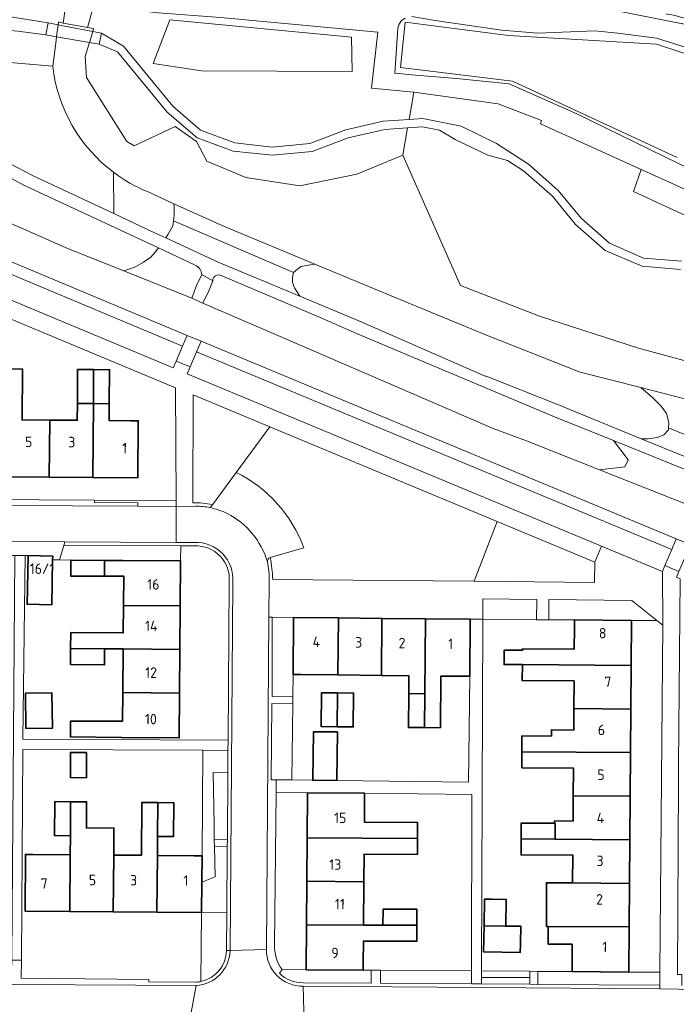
# Model space of a CAD drawing. Extents: x 150256 to 156914, y 461459 to 469481.
# Tile 255 of 256: x 154535 to 154619, y 463872 to 463998. Entities that reach past the tile are written whole.
import ezdxf
from ezdxf.enums import TextEntityAlignment as Align

# ---------------------------------------------------------------- set-up
doc = ezdxf.new("R2010")
doc.units = 0
doc.header["$LTSCALE"] = 0.75
for name, color, linetype, lineweight in [('B-RO-GR-BEPLANTING_CULTUUR_BODEMBEDEKKER-GV', 251, 'CONTINUOUS', 18), ('B-RO-GR-BEPLANTING_CULTUUR_BOSPLANTSOEN-GV', 251, 'CONTINUOUS', 18), ('B-RO-GR-BEPLANTING_CULTUUR_HEESTERS-GV', 251, 'CONTINUOUS', 18), ('B-RO-GR-BEPLANTING_CULTUUR_ROOS-GV', 251, 'CONTINUOUS', 18), ('B-RO-IE-TERREINAFSCHEIDING_KUNSTMATIG_HEKWERK-G', 251, 'IE-TERREINAFSCHEIDING-KUNSTMATIG', 18), ('B-RO-IE-TERREINAFSCHEIDING_KUNSTMATIG_MUUR-GV', 251, 'CONTINUOUS', 18), ('B-RO-KW-KUNSTWERK_DEK-GV', 6, 'CONTINUOUS', 18), ('B-RO-KW-KUNSTWERK_LANDHOOFD-GV', 251, 'CONTINUOUS', 18), ('B-RO-OG-BEBOUWING-GV', 6, 'CONTINUOUS', 35), ('B-RO-OG-BEBOUWING-T18', 1, 'CONTINUOUS', 18), ('B-RO-OG-TERREIN_CULTUURSCHEIDING-GV', 251, 'CONTINUOUS', 18), ('B-RO-OG-WATER_SLOOT-GV', 251, 'CONTINUOUS', 18), ('B-RO-VH-VERHARDING_ASFALT-GV', 251, 'CONTINUOUS', 18), ('B-RO-VH-VERHARDING_BEDRIJFSVLOERPLAAT-GV', 251, 'CONTINUOUS', 18), ('B-RO-VH-VERHARDING_BETONSTRAATSTEEN-GV', 251, 'CONTINUOUS', 18), ('B-RO-VH-VERHARDING_OPEN-GV', 251, 'CONTINUOUS', 18), ('B-RO-VH-VERHARDING_TEGEL-GV', 251, 'CONTINUOUS', 18)]:
    doc.layers.add(name, color=color, linetype=linetype, lineweight=lineweight)
doc.styles.add('NLCS-ISO-M200-T18', font='NLCS-ISO.ttf', dxfattribs={"height": 360})
doc.linetypes.add('IE-TERREINAFSCHEIDING-KUNSTMATIG', pattern='A,4,[82,NLCS.SHX,S=0.75,R=90,X=0,Y=0],4,-2', length=10)

msp = doc.modelspace()

# ---------------------------------------------------------------- linework, layer by layer
at = {"layer": 'B-RO-GR-BEPLANTING_CULTUUR_BODEMBEDEKKER-GV'}
for points in [[(154562.531, 463939.879), (154566.86, 463945.733), (154556.987, 463949.845), (154556.942, 463936)], [(154559.469, 463935.739), (154562.531, 463939.879)], [(154571.125, 463874.336), (154579.85, 463874.274), (154579.84, 463875.934), (154578.847, 463875.942), (154571.516, 463875.996), (154568.415, 463876.019), (154568.085, 463875.549)]]:
    msp.add_lwpolyline(points, dxfattribs=at)
for points in [[(154556.942, 463936, -0.0669402), (154559.469, 463935.739)], [(154568.085, 463875.549, 0.2054355), (154571.125, 463874.336)]]:
    msp.add_lwpolyline(points, format="xyb", dxfattribs=at)
for points in [[(154608.614, 463928.344), (154596.045, 463933.578), (154593.092, 463925.906), (154608.555, 463925.748)], [(154541.269, 463928.628), (154545.613, 463928.592), (154547.969, 463928.573), (154555.385, 463928.513), (154555.4, 463930.455), (154540.376, 463930.503), (154539.822, 463928.639)], [(154594.204, 463921.022), (154601.094, 463920.973), (154601.151, 463923.548), (154594.212, 463923.642)], [(154616.559, 463920.863), (154613.369, 463923.457), (154602.708, 463923.561), (154602.692, 463920.962), (154605.988, 463920.938), (154613.305, 463920.886)], [(154592.749, 463874.183), (154592.753, 463875.839), (154581.04, 463875.926), (154581.05, 463874.266)], [(154616.935, 463874.01), (154616.949, 463875.679), (154612.985, 463875.707), (154605.668, 463875.758), (154601.293, 463875.789), (154601.284, 463874.122)], [(154594.029, 463875.022), (154594.026, 463874.173), (154600.248, 463874.129), (154600.254, 463875)]]:
    msp.add_lwpolyline(points, close=True, dxfattribs=at)
at = {"layer": 'B-RO-GR-BEPLANTING_CULTUUR_BOSPLANTSOEN-GV'}
for points in [[(154554.007, 463998.048), (154551.844, 463992.412), (154558.049, 463991.501), (154577.406, 463991.387), (154577.349, 463995.828)], [(154544.906, 463994.912), (154543.659, 463995.128), (154543.121, 463993.318), (154543.301, 463990.62), (154548.457, 463982.403), (154549.411, 463981.838), (154554.687, 463984.351), (154557.425, 463982.41), (154558.749, 463979.884), (154563.74, 463977.772), (154570.678, 463976.713), (154578.014, 463978.216), (154583.935, 463980.646), (154584.546, 463984.163), (154581.598, 463983.951), (154576.908, 463982.867), (154572.277, 463981.133), (154567.178, 463980.633), (154562.131, 463981.166), (154557.489, 463982.895), (154553.637, 463986.188), (154547.249, 463993.925)]]:
    msp.add_lwpolyline(points, close=True, dxfattribs=at)
for points in [[(154538.942, 463992.076), (154527.352, 463993.07)], [(154627.349, 463969.635), (154617.642, 463974.107), (154613.548, 463975.962), (154614.549, 463978.802), (154601.615, 463984.662), (154601.728, 463985.105), (154596.194, 463987.261), (154585.345, 463988.761), (154584.734, 463985.243), (154586.481, 463985.365), (154591.413, 463984.353), (154595.953, 463982.145), (154600.056, 463979.471), (154603.861, 463976.154), (154606.873, 463972.497), (154610.473, 463969.333), (154614.85, 463967.419), (154619.759, 463967.04)], [(154522.712, 463986.224), (154527.934, 463982.423), (154536.35, 463978.042), (154546.788, 463973.153), (154546.749, 463978.455)], [(154519.865, 463985.183), (154515.336, 463980.787), (154515.207, 463979.674), (154523.714, 463976.177), (154540.975, 463968.607), (154548.081, 463965.774), (154549.484, 463966.26), (154550.627, 463966.909), (154551.541, 463967.525), (154552.113, 463968.174), (154552.518, 463968.724), (154535.417, 463976.701), (154527.273, 463981.046), (154521.031, 463985.246)], [(154619.583, 463965.959), (154614.667, 463966.384), (154609.927, 463968.383), (154606.113, 463971.731), (154603.162, 463975.375), (154599.424, 463978.642), (154597.382, 463979.975), (154594.835, 463980.642), (154590.663, 463982.678), (154588.633, 463983.862), (154586.446, 463984.299), (154584.546, 463984.163), (154583.935, 463980.646), (154591.354, 463963.89), (154601.49, 463959.959), (154614.189, 463955.86), (154626.357, 463952.549)], [(154552.518, 463968.724), (154552.113, 463968.174), (154551.541, 463967.525), (154550.627, 463966.909), (154549.484, 463966.26), (154548.081, 463965.774), (154556.806, 463962.296), (154557.428, 463963.914), (154558.088, 463965.308)], [(154557.26, 463966.512), (154552.518, 463968.724)], [(154559.517, 463964.519), (154559.021, 463963.232), (154558.241, 463961.65), (154570.633, 463956.293)], [(154570.633, 463956.293), (154595.553, 463945.52), (154599.811, 463943.95), (154609.217, 463940.218), (154612.466, 463940.628), (154612.868, 463941.515), (154610.99, 463943.977), (154603.397, 463947.026), (154577.987, 463957.719), (154573.614, 463959.658), (154560.609, 463965.18)], [(154622.01, 463939.552), (154610.99, 463943.977), (154612.868, 463941.515), (154612.466, 463940.628), (154609.217, 463940.218), (154621.318, 463935.416), (154621.722, 463936.575), (154622.247, 463938.17)]]:
    msp.add_lwpolyline(points, dxfattribs=at)
for points in [[(154546.749, 463978.455, -0.2048824), (154538.942, 463992.076)], [(154558.088, 463965.308, 0.2904272), (154557.26, 463966.512)], [(154560.609, 463965.18, 0.5800104), (154559.517, 463964.519)]]:
    msp.add_lwpolyline(points, format="xyb", dxfattribs=at)
at = {"layer": 'B-RO-GR-BEPLANTING_CULTUUR_HEESTERS-GV'}
for points in [[(154554.795, 463935.518), (154554.792, 463936.278), (154544.312, 463936.331), (154544.311, 463936.031), (154549.865, 463936.003), (154549.862, 463935.542)], [(154561.444, 463901.367), (154561.464, 463904.183), (154558.247, 463904.196), (154558.133, 463890.633), (154558.105, 463887.264), (154559.801, 463887.922), (154559.726, 463891.807), (154559.709, 463892.707), (154559.67, 463894.703), (154559.542, 463901.33)], [(154594.032, 463875.841), (154594.029, 463875.022), (154600.254, 463875), (154600.259, 463875.797)]]:
    msp.add_lwpolyline(points, close=True, dxfattribs=at)
for points in [[(154561.313, 463883.309), (154558.072, 463883.336), (154557.997, 463874.498)], [(154561.278, 463878.459), (154561.313, 463883.309)]]:
    msp.add_lwpolyline(points, dxfattribs=at)
msp.add_lwpolyline([(154557.997, 463874.498, 0.3435565), (154561.278, 463878.459)], format="xyb", dxfattribs=at)
at = {"layer": 'B-RO-GR-BEPLANTING_CULTUUR_ROOS-GV'}
for points in [[(154569.789, 463911.056), (154569.818, 463913.923), (154569.891, 463921.251), (154567.147, 463921.278), (154567.138, 463911.096)], [(154569.683, 463900.386), (154569.78, 463910.151), (154567.114, 463910.184), (154567.032, 463900.418), (154567.653, 463900.411)], [(154559.67, 463894.703), (154559.709, 463892.707), (154561.382, 463892.738), (154561.444, 463901.367), (154559.542, 463901.33)], [(154558.105, 463887.264), (154558.072, 463883.336), (154561.313, 463883.309), (154561.375, 463891.837), (154559.726, 463891.807), (154559.801, 463887.922)]]:
    msp.add_lwpolyline(points, close=True, dxfattribs=at)
at = {"layer": 'B-RO-IE-TERREINAFSCHEIDING_KUNSTMATIG_HEKWERK-G'}
for points in [[(154539.822, 463928.639), (154538.935, 463928.647)], [(154541.269, 463928.628), (154539.822, 463928.639)], [(154594.204, 463921.022), (154601.094, 463920.973)], [(154601.094, 463920.973), (154602.692, 463920.962)], [(154602.692, 463920.962), (154605.988, 463920.938)], [(154613.305, 463920.886), (154616.559, 463920.863)], [(154569.818, 463913.923), (154569.789, 463911.056)], [(154569.789, 463911.056), (154569.78, 463910.151)], [(154569.78, 463910.151), (154569.683, 463900.386)], [(154559.709, 463892.707), (154559.67, 463894.703)], [(154559.726, 463891.807), (154559.709, 463892.707)], [(154558.105, 463887.264), (154559.801, 463887.922), (154559.726, 463891.807)], [(154571.516, 463875.996), (154568.415, 463876.019)], [(154578.847, 463875.942), (154579.84, 463875.934)], [(154579.84, 463875.934), (154581.04, 463875.926)], [(154581.04, 463875.926), (154592.753, 463875.839)], [(154600.259, 463875.797), (154600.254, 463875)], [(154601.293, 463875.789), (154600.259, 463875.797)], [(154605.668, 463875.758), (154601.293, 463875.789)], [(154612.985, 463875.707), (154616.949, 463875.679)], [(154600.254, 463875), (154594.029, 463875.022)]]:
    msp.add_lwpolyline(points, dxfattribs=at)
at = {"layer": 'B-RO-IE-TERREINAFSCHEIDING_KUNSTMATIG_MUUR-GV'}
msp.add_lwpolyline([(154540.299, 463997.594), (154539.683, 463997.785), (154539.634, 463997.397), (154540.255, 463997.279), (154544.083, 463996.555), (154544.193, 463996.924), (154543.416, 463997.034)], close=True, dxfattribs=at)
at = {"layer": 'B-RO-KW-KUNSTWERK_DEK-GV'}
msp.add_lwpolyline([(154539.438, 463995.856), (154543.659, 463995.128), (154544.906, 463994.912), (154545.209, 463996.342), (154544.083, 463996.555), (154544.193, 463996.924), (154543.416, 463997.034), (154540.299, 463997.594), (154539.683, 463997.785), (154539.634, 463997.397), (154538.343, 463997.641), (154538.049, 463996.095)], close=True, dxfattribs=at)
at = {"layer": 'B-RO-KW-KUNSTWERK_LANDHOOFD-GV'}
for points in [[(154539.438, 463995.856), (154539.443, 463995.892), (154539.634, 463997.397), (154538.343, 463997.641), (154538.049, 463996.095)], [(154544.906, 463994.912), (154545.209, 463996.342), (154544.083, 463996.555), (154543.659, 463995.128)]]:
    msp.add_lwpolyline(points, close=True, dxfattribs=at)
at = {"layer": 'B-RO-OG-BEBOUWING-GV'}
for points in [[(154538.502, 463939.283), (154538.555, 463946.609), (154535.005, 463946.635), (154535.052, 463953.165), (154533.002, 463953.18), (154532.902, 463939.323)], [(154542.152, 463953.113), (154542.121, 463948.763), (154544.17, 463948.739), (154544.202, 463953.098)], [(154544.17, 463948.739), (154546.22, 463948.714), (154546.252, 463953.083), (154544.202, 463953.098)], [(154538.502, 463939.283), (154544.101, 463939.242), (154544.17, 463948.739), (154542.121, 463948.763), (154542.105, 463946.583), (154538.555, 463946.609)], [(154544.17, 463948.739), (154544.101, 463939.242), (154549.888, 463939.2), (154549.941, 463946.527), (154548.941, 463946.534), (154546.205, 463946.554), (154546.22, 463948.714)], [(154535.785, 463929.204), (154535.66, 463922.949), (154538.82, 463922.886), (154538.935, 463928.647), (154538.945, 463929.141)], [(154545.613, 463928.592), (154541.269, 463928.628), (154541.261, 463927.628), (154541.26, 463926.578), (154545.61, 463926.572)], [(154545.61, 463926.572), (154548.065, 463926.568), (154548.034, 463922.811), (154555.338, 463922.752), (154555.385, 463928.513), (154547.969, 463928.573), (154545.613, 463928.592)], [(154555.293, 463917.152), (154555.338, 463922.752), (154548.034, 463922.811), (154548.005, 463919.261), (154541.264, 463919.316), (154541.247, 463917.266), (154545.605, 463917.231), (154547.989, 463917.212)], [(154569.891, 463921.251), (154569.818, 463913.923), (154570.818, 463913.913), (154575.57, 463913.865), (154575.643, 463921.193)], [(154575.57, 463913.865), (154581.169, 463913.809), (154581.243, 463921.136), (154575.643, 463921.193)], [(154584.696, 463911.47), (154586.746, 463911.449), (154586.843, 463921.08), (154581.243, 463921.136), (154581.169, 463913.809), (154584.719, 463913.753)], [(154592.595, 463921.022), (154586.843, 463921.08), (154586.746, 463911.449), (154586.702, 463907.1), (154588.752, 463907.079), (154588.819, 463913.732), (154591.521, 463913.705), (154592.521, 463913.695)], [(154605.981, 463919.938), (154605.961, 463917.198), (154599.305, 463917.245), (154599.304, 463917.045), (154596.951, 463917.062), (154596.938, 463915.212), (154599.291, 463915.195), (154613.264, 463915.096), (154613.305, 463920.886), (154605.988, 463920.938)], [(154541.247, 463917.266), (154541.23, 463915.216), (154545.601, 463915.181), (154545.605, 463917.231)], [(154555.247, 463911.552), (154555.293, 463917.152), (154547.989, 463917.212), (154547.943, 463911.612)], [(154599.291, 463915.195), (154599.276, 463913.145), (154605.932, 463913.098), (154605.907, 463909.548), (154613.224, 463909.496), (154613.264, 463915.096)], [(154535.429, 463911.518), (154535.5, 463906.979), (154538.914, 463907.033), (154538.842, 463911.572)], [(154541.233, 463906.904), (154541.225, 463905.904), (154547.785, 463905.851), (154555.2, 463905.791), (154555.247, 463911.552), (154547.943, 463911.612), (154547.913, 463907.946), (154545.383, 463907.949), (154541.234, 463907.954)], [(154575.503, 463907.212), (154575.547, 463911.562), (154573.497, 463911.582), (154573.453, 463907.233)], [(154575.503, 463907.212), (154577.553, 463907.191), (154577.597, 463911.541), (154575.547, 463911.562)], [(154586.746, 463911.449), (154584.696, 463911.47), (154584.652, 463907.12), (154586.702, 463907.1)], [(154613.185, 463903.896), (154613.224, 463909.496), (154605.907, 463909.548), (154605.888, 463906.782), (154603.018, 463906.803), (154603.012, 463906.019), (154599.226, 463906.045), (154599.211, 463903.995)], [(154575.441, 463900.314), (154575.518, 463906.542), (154572.442, 463906.56), (154572.36, 463900.353)], [(154543.281, 463903.928), (154541.231, 463903.923), (154541.24, 463900.673), (154543.29, 463900.678)], [(154613.145, 463898.296), (154613.185, 463903.896), (154599.211, 463903.995), (154599.197, 463901.946), (154605.853, 463901.898), (154605.828, 463898.348)], [(154571.682, 463898.733), (154571.64, 463892.965), (154585.811, 463892.862), (154585.826, 463894.912), (154578.986, 463894.962), (154579.006, 463897.68), (154579.014, 463898.68)], [(154603.419, 463894.815), (154603.496, 463894.815), (154603.482, 463892.765), (154613.105, 463892.697), (154613.145, 463898.296), (154605.828, 463898.348), (154605.805, 463895.092), (154603.422, 463895.109)], [(154541.212, 463893.223), (154541.248, 463897.573), (154539.198, 463897.613), (154539.162, 463893.24)], [(154541.248, 463897.573), (154541.212, 463893.223), (154541.191, 463890.775), (154541.13, 463883.479), (154546.729, 463883.432), (154546.791, 463890.728), (154546.82, 463894.194), (154543.27, 463894.224), (154543.298, 463897.578)], [(154552.329, 463883.385), (154552.391, 463890.681), (154552.411, 463893.129), (154552.448, 463897.479), (154550.398, 463897.496), (154550.341, 463890.699), (154546.791, 463890.728), (154546.729, 463883.432)], [(154552.411, 463893.129), (154554.461, 463893.112), (154554.498, 463897.462), (154552.448, 463897.479)], [(154603.482, 463892.765), (154603.496, 463894.815), (154603.419, 463894.815), (154599.146, 463894.846), (154599.132, 463892.796)], [(154578.93, 463887.311), (154578.956, 463890.862), (154585.796, 463890.812), (154585.811, 463892.862), (154571.64, 463892.965), (154571.599, 463887.365)], [(154613.065, 463887.097), (154613.105, 463892.697), (154603.482, 463892.765), (154599.132, 463892.796), (154599.117, 463890.746), (154605.788, 463890.698), (154605.748, 463887.149)], [(154541.13, 463883.479), (154541.191, 463890.775), (154536.449, 463890.815), (154535.449, 463890.823), (154535.388, 463883.527)], [(154552.391, 463890.681), (154552.329, 463883.385), (154558.072, 463883.336), (154558.105, 463887.264), (154558.133, 463890.633), (154557.133, 463890.642)], [(154578.889, 463881.737), (154578.93, 463887.311), (154571.599, 463887.365), (154571.559, 463881.765)], [(154613.026, 463881.497), (154613.065, 463887.097), (154605.748, 463887.149), (154602.383, 463887.173), (154602.383, 463881.572), (154602.621, 463881.57)], [(154595.423, 463885.063), (154594.423, 463885.079), (154594.367, 463881.629), (154597.158, 463881.609), (154597.213, 463885.034)], [(154585.737, 463883.761), (154581.387, 463883.777), (154581.38, 463881.727), (154585.729, 463881.711)], [(154581.38, 463881.727), (154578.889, 463881.737), (154571.559, 463881.765), (154571.516, 463875.996), (154578.847, 463875.942), (154578.854, 463876.942), (154578.874, 463879.687), (154585.722, 463879.661), (154585.729, 463881.711)], [(154594.367, 463881.629), (154594.313, 463878.305), (154599.024, 463878.229), (154599.04, 463879.228), (154599.044, 463879.432), (154599.086, 463881.595), (154597.158, 463881.609)], [(154612.985, 463875.707), (154613.026, 463881.497), (154602.621, 463881.57), (154602.601, 463879.407), (154602.6, 463879.301), (154605.693, 463879.279), (154605.675, 463876.758), (154605.668, 463875.758)]]:
    msp.add_lwpolyline(points, close=True, dxfattribs=at)
at = {"layer": 'B-RO-OG-TERREIN_CULTUURSCHEIDING-GV'}
for points in [[(154527.87, 463998.956), (154532.995, 463998.494), (154538.343, 463997.641), (154539.634, 463997.397), (154539.683, 463997.785), (154540.299, 463997.594), (154540.594, 463999.699)], [(154539.438, 463995.856), (154538.049, 463996.095), (154534.453, 463996.599), (154529.845, 463997.01)], [(154527.352, 463993.07), (154538.942, 463992.076), (154539.333, 463995.028), (154539.438, 463995.856)], [(154566.86, 463945.733), (154562.531, 463939.879)], [(154567.217, 463926.153), (154593.059, 463925.906), (154593.092, 463925.906), (154596.045, 463933.578), (154566.86, 463945.733)], [(154571.211, 463930.198), (154566.881, 463928.951)]]:
    msp.add_lwpolyline(points, dxfattribs=at)
for points in [[(154584.734, 463985.243), (154585.345, 463988.761), (154579.921, 463989.245), (154580.717, 463996.434), (154560.513, 463998.354), (154552.488, 463998.937), (154544.245, 463999.914), (154543.416, 463997.034), (154544.193, 463996.924), (154544.083, 463996.555), (154545.209, 463996.342), (154548.045, 463994.668), (154554.391, 463986.95), (154557.953, 463983.847), (154562.327, 463982.222), (154567.123, 463981.669), (154571.989, 463982.157), (154576.598, 463983.893), (154581.398, 463985.009)], [(154554.007, 463998.048), (154577.349, 463995.828), (154577.406, 463991.387), (154558.049, 463991.501), (154551.844, 463992.412)], [(154556.218, 463957.49), (154511.125, 463976.349), (154510.521, 463974.976), (154555.626, 463956.111)], [(154510.521, 463974.976), (154509.695, 463973.103), (154533.839, 463961.913), (154554.422, 463953.309), (154554.79, 463954.166), (154555.626, 463956.111)], [(154560.212, 463966.919), (154570.679, 463962.538), (154569.998, 463963.595), (154569.769, 463964.278), (154569.769, 463964.927), (154569.89, 463965.577), (154554.467, 463972.2), (154554.371, 463971.557), (154553.799, 463970.498), (154553.467, 463970.035)], [(154557.44, 463955.373), (154618.473, 463929.985), (154619.056, 463931.367), (154558.028, 463956.753)], [(154556.614, 463953.436), (154556.239, 463952.554), (154609.475, 463930.414), (154617.283, 463927.167), (154617.612, 463927.948), (154618.473, 463929.985), (154557.44, 463955.373)], [(154642.319, 463932.571), (154640.854, 463935.122), (154641.281, 463936.04), (154618.076, 463945.61), (154618.06, 463945.358), (154617.442, 463944.73), (154616.669, 463944.361), (154615.464, 463944.213), (154614.556, 463944.213), (154621.383, 463941.419), (154626.453, 463939.345), (154631.096, 463937.445)]]:
    msp.add_lwpolyline(points, close=True, dxfattribs=at)
for points in [[(154562.531, 463939.879, -0.1924139), (154571.211, 463930.198)], [(154566.881, 463928.951, -0.0493814), (154567.217, 463926.153)]]:
    msp.add_lwpolyline(points, format="xyb", dxfattribs=at)
at = {"layer": 'B-RO-OG-WATER_SLOOT-GV'}
for points in [[(154540.594, 463999.699), (154540.299, 463997.594), (154539.683, 463997.785), (154539.634, 463997.397), (154539.443, 463995.892), (154539.438, 463995.856), (154539.333, 463995.028), (154538.942, 463992.076)], [(154626.357, 463952.549), (154614.189, 463955.86), (154601.49, 463959.959), (154591.354, 463963.89), (154583.935, 463980.646), (154578.014, 463978.216), (154570.678, 463976.713), (154563.74, 463977.772), (154558.749, 463979.884), (154557.425, 463982.41), (154554.687, 463984.351), (154549.411, 463981.838), (154548.457, 463982.403), (154543.301, 463990.62), (154543.121, 463993.318), (154543.659, 463995.128), (154544.083, 463996.555), (154544.193, 463996.924), (154543.416, 463997.034), (154544.245, 463999.914)], [(154560.513, 463998.354), (154580.717, 463996.434), (154579.921, 463989.245), (154585.345, 463988.761), (154596.194, 463987.261), (154601.728, 463985.105), (154601.615, 463984.662), (154614.549, 463978.802), (154618.898, 463976.832), (154628.516, 463972.4)], [(154584.221, 463998.261), (154583.776, 463997.936), (154583.463, 463997.496), (154583.301, 463996.97), (154583.026, 463993.084), (154582.891, 463991.167), (154585.551, 463990.939), (154590.819, 463990.487), (154597.601, 463989.817), (154606.295, 463985.946), (154619.329, 463979.598)], [(154667.88, 463944.377), (154661.77, 463953.335), (154658.543, 463956.743), (154652.307, 463962.274), (154648.675, 463964.242), (154645.799, 463965.8), (154633.276, 463973.23), (154625.729, 463976.535), (154619.329, 463979.598), (154606.295, 463985.946), (154597.601, 463989.817), (154590.819, 463990.487), (154585.551, 463990.939), (154582.891, 463991.167), (154583.026, 463993.084), (154583.301, 463996.97), (154583.463, 463997.496), (154583.776, 463997.936), (154584.221, 463998.261)], [(154610.58, 463999.355), (154620.549, 463997.377), (154638.353, 463987.106), (154636.919, 463985.335), (154632.339, 463987.928), (154627.863, 463990.486), (154623.832, 463992.694), (154622.06, 463993.628), (154620.32, 463994.463), (154616.516, 463995.67), (154611.549, 463996.324), (154608.597, 463996.609), (154601.27, 463996.33), (154596.643, 463996.722), (154592.49, 463997.315), (154588.08, 463997.968), (154585.082, 463998.443)], [(154585.082, 463998.443), (154588.08, 463997.968), (154592.49, 463997.315), (154596.643, 463996.722), (154601.27, 463996.33), (154608.597, 463996.609), (154611.549, 463996.324), (154616.516, 463995.67), (154620.32, 463994.463), (154622.06, 463993.628), (154623.832, 463992.694), (154627.863, 463990.486), (154632.339, 463987.928), (154636.919, 463985.335), (154638.353, 463987.106), (154620.549, 463997.377), (154610.58, 463999.355)], [(154619.172, 463980.346), (154598.018, 463990.134), (154583.65, 463991.921), (154584.239, 463997.741), (154597.504, 463996.041), (154616.501, 463994.928), (154622.375, 463992.982)], [(154546.749, 463978.455), (154546.788, 463973.153), (154551.956, 463970.733), (154553.467, 463970.035)], [(154553.467, 463970.035), (154553.799, 463970.498), (154554.371, 463971.557), (154554.467, 463972.2), (154554.571, 463972.89), (154554.571, 463974.018), (154554.518, 463974.414), (154551.103, 463975.962)], [(154551.103, 463975.962), (154554.518, 463974.414), (154561.117, 463971.424), (154572.629, 463966.64), (154584.179, 463961.84), (154594.659, 463957.536), (154606.714, 463952.767), (154614.489, 463950.783), (154625.605, 463947.947), (154632.117, 463945.053), (154635.595, 463942.055), (154638.584, 463941.354), (154646.421, 463936.557), (154652.149, 463933.051), (154664.912, 463927.246), (154672.965, 463923.584), (154673.772, 463923.17), (154675.341, 463922.364), (154686.837, 463918.513)]]:
    msp.add_lwpolyline(points, dxfattribs=at)
for points in [[(154623.313, 463996.568, 0.1239923), (154617.747, 463998.787)], [(154538.942, 463992.076, 0.2048824), (154546.749, 463978.455)], [(154551.103, 463975.962, -0.0632139), (154546.749, 463978.455)], [(154546.749, 463978.455, 0.0632139), (154551.103, 463975.962)]]:
    msp.add_lwpolyline(points, format="xyb", dxfattribs=at)
for points in [[(154614.549, 463978.802), (154613.548, 463975.962), (154617.642, 463974.107), (154627.349, 463969.635), (154637.675, 463965.665), (154641.81, 463961.644), (154651.721, 463954.424), (154657.34, 463948.161), (154661.25, 463941.677), (154663.929, 463943.045), (154659.762, 463949.953), (154653.743, 463956.663), (154643.749, 463963.943), (154639.326, 463968.245), (154628.516, 463972.4), (154618.898, 463976.832)], [(154554.518, 463974.414), (154554.571, 463974.018), (154554.571, 463972.89), (154554.467, 463972.2), (154569.89, 463965.577), (154570.398, 463965.987), (154570.826, 463966.328), (154571.827, 463966.534), (154572.629, 463966.64), (154561.117, 463971.424)], [(154614.556, 463944.213), (154615.464, 463944.213), (154616.669, 463944.361), (154617.442, 463944.73), (154618.06, 463945.358), (154618.076, 463945.61), (154618.122, 463946.319), (154617.813, 463947.465), (154617.133, 463948.389), (154616.051, 463949.46), (154614.489, 463950.783), (154606.714, 463952.767), (154594.659, 463957.536), (154584.179, 463961.84), (154572.629, 463966.64), (154571.827, 463966.534), (154570.826, 463966.328), (154570.398, 463965.987), (154569.89, 463965.577), (154569.769, 463964.927), (154569.769, 463964.278), (154569.998, 463963.595), (154570.679, 463962.538), (154578.293, 463959.351), (154594.487, 463952.271), (154594.657, 463952.235), (154603.934, 463948.56)], [(154641.281, 463936.04), (154641.626, 463936.785), (154643.141, 463936.859), (154644.13, 463936.859), (154646.421, 463936.557), (154638.584, 463941.354), (154635.595, 463942.055), (154632.117, 463945.053), (154625.605, 463947.947), (154614.489, 463950.783), (154616.051, 463949.46), (154617.133, 463948.389), (154617.813, 463947.465), (154618.122, 463946.319), (154618.076, 463945.61)]]:
    msp.add_lwpolyline(points, close=True, dxfattribs=at)
at = {"layer": 'B-RO-VH-VERHARDING_ASFALT-GV'}
for points in [[(154469.922, 463998.909), (154467.927, 463994.687), (154509.308, 463977.109), (154511.125, 463976.349), (154556.218, 463957.49), (154558.028, 463956.753), (154619.056, 463931.367), (154620.859, 463930.618), (154674.313, 463908.383), (154675.202, 463907.949), (154683.794, 463905.689), (154687.785, 463904.623)], [(154529.845, 463997.01), (154534.453, 463996.599), (154538.049, 463996.095), (154538.343, 463997.641), (154532.995, 463998.494), (154527.87, 463998.956)], [(154678.746, 463911.643), (154674.102, 463913.442), (154672.199, 463914.253), (154670.543, 463914.945), (154664.714, 463917.342), (154663.667, 463917.767), (154648.616, 463923.875), (154629.688, 463931.918), (154622.987, 463934.765), (154621.318, 463935.416), (154609.217, 463940.218), (154599.811, 463943.95), (154595.553, 463945.52), (154570.633, 463956.293), (154558.241, 463961.65), (154556.806, 463962.296), (154548.081, 463965.774), (154540.975, 463968.607), (154523.714, 463976.177), (154515.207, 463979.674), (154513.016, 463980.333), (154511.044, 463981.193), (154503.476, 463984.491)], [(154521.031, 463985.246), (154527.273, 463981.046), (154535.417, 463976.701), (154552.518, 463968.724), (154557.26, 463966.512)], [(154621.383, 463941.419), (154614.556, 463944.213), (154603.934, 463948.56), (154594.657, 463952.235), (154594.487, 463952.271), (154578.293, 463959.351), (154570.679, 463962.538), (154560.212, 463966.919), (154553.467, 463970.035), (154551.956, 463970.733), (154546.788, 463973.153), (154536.35, 463978.042), (154527.934, 463982.423)], [(154558.088, 463965.308), (154559.517, 463964.519)], [(154560.609, 463965.18), (154573.614, 463959.658), (154577.987, 463957.719), (154603.397, 463947.026), (154610.99, 463943.977), (154622.01, 463939.552)], [(154557.294, 463935.539), (154554.795, 463935.518), (154554.813, 463930.907), (154557.188, 463930.9)], [(154562.07, 463925.789), (154561.728, 463878.451), (154566.417, 463878.597), (154566.719, 463921.282), (154566.752, 463925.989)], [(154566.417, 463878.597), (154561.728, 463878.451)], [(154557.371, 463873.957), (154556.501, 463869.371), (154556.501, 463869.312)], [(154571.129, 463873.886), (154571.24, 463869.11), (154614.63, 463868.804)], [(154672.568, 463873.063), (154671.723, 463873.093), (154670.801, 463873.101), (154619.365, 463873.52), (154616.931, 463873.539), (154571.129, 463873.886)], [(154571.24, 463869.11), (154571.129, 463873.886)]]:
    msp.add_lwpolyline(points, dxfattribs=at)
for points in [[(154557.26, 463966.512, -0.2904272), (154558.088, 463965.308)], [(154559.517, 463964.519, -0.5800104), (154560.609, 463965.18)], [(154559.195, 463935.368, 0.0562568), (154557.294, 463935.539)], [(154561.346, 463934.611, 0.0674062), (154559.195, 463935.368)], [(154566.524, 463928.386, 0.2079221), (154561.346, 463934.611)], [(154557.188, 463930.9, -0.4512151), (154562.07, 463925.789)], [(154566.752, 463925.989, 0.0625284), (154566.524, 463928.386)], [(154561.728, 463878.451, -0.3883174), (154557.371, 463873.957)], [(154571.129, 463873.886, -0.4282076), (154566.417, 463878.597)]]:
    msp.add_lwpolyline(points, format="xyb", dxfattribs=at)
for points in [[(154460.846, 463931.519), (154465.606, 463931.473), (154478.601, 463931.347), (154499.506, 463931.236), (154499.541, 463931.236), (154513.168, 463931.154), (154529.312, 463930.999), (154529.912, 463930.996), (154540.51, 463930.953), (154554.813, 463930.907), (154554.795, 463935.518), (154549.862, 463935.542), (154516.282, 463935.709), (154510.058, 463935.622), (154505.433, 463935.625), (154479.162, 463935.817), (154460.911, 463936.053)], [(154520.721, 463874.251), (154512.731, 463874.292), (154513.165, 463869.876), (154513.165, 463869.821), (154517.828, 463869.817), (154535.241, 463869.628), (154540.082, 463869.535), (154554.247, 463869.417), (154554.246, 463869.317), (154556.386, 463869.306), (154556.501, 463869.312), (154556.501, 463869.371), (154557.371, 463873.957), (154534.019, 463874.124)]]:
    msp.add_lwpolyline(points, close=True, dxfattribs=at)
at = {"layer": 'B-RO-VH-VERHARDING_BEDRIJFSVLOERPLAAT-GV'}
for points in [[(154558.028, 463956.753), (154556.218, 463957.49), (154555.626, 463956.111), (154554.79, 463954.166), (154556.614, 463953.436), (154557.44, 463955.373)], [(154619.396, 463927.179), (154620.272, 463929.237), (154620.859, 463930.618), (154619.056, 463931.367), (154618.473, 463929.985), (154617.612, 463927.948)]]:
    msp.add_lwpolyline(points, close=True, dxfattribs=at)
at = {"layer": 'B-RO-VH-VERHARDING_BETONSTRAATSTEEN-GV'}
for points in [[(154562.531, 463939.879), (154559.469, 463935.739), (154559.195, 463935.368)], [(154566.881, 463928.951), (154571.211, 463930.198)]]:
    msp.add_lwpolyline(points, dxfattribs=at)
for points in [[(154571.211, 463930.198, 0.1924139), (154562.531, 463939.879)], [(154559.195, 463935.368, -0.0674062), (154561.346, 463934.611)], [(154561.346, 463934.611, -0.2079221), (154566.524, 463928.386)], [(154566.524, 463928.386, -0.3316471), (154566.881, 463928.951)]]:
    msp.add_lwpolyline(points, format="xyb", dxfattribs=at)
for points in [[(154540.376, 463930.503), (154540.51, 463930.953), (154529.912, 463930.996), (154530.877, 463929.266), (154533.74, 463929.237), (154534.065, 463929.235), (154535.402, 463929.197), (154535.785, 463929.204), (154538.945, 463929.141), (154538.935, 463928.647), (154539.822, 463928.639)], [(154601.284, 463874.122), (154601.293, 463875.789), (154600.259, 463875.797), (154600.254, 463875), (154600.248, 463874.129)]]:
    msp.add_lwpolyline(points, close=True, dxfattribs=at)
at = {"layer": 'B-RO-VH-VERHARDING_OPEN-GV'}
msp.add_lwpolyline([(154544.906, 463994.912), (154545.209, 463996.342), (154544.083, 463996.555), (154540.255, 463997.279), (154539.634, 463997.397), (154538.343, 463997.641), (154538.049, 463996.095), (154539.438, 463995.856), (154543.659, 463995.128)], close=True, dxfattribs=at)
msp.add_lwpolyline([(154619.759, 463967.04), (154614.85, 463967.419), (154610.473, 463969.333), (154606.873, 463972.497), (154603.861, 463976.154), (154600.056, 463979.471), (154595.953, 463982.145), (154591.413, 463984.353), (154586.481, 463985.365), (154584.734, 463985.243), (154581.398, 463985.009), (154576.598, 463983.893), (154571.989, 463982.157), (154567.123, 463981.669), (154562.327, 463982.222), (154557.953, 463983.847), (154554.391, 463986.95), (154548.045, 463994.668), (154545.209, 463996.342), (154544.906, 463994.912), (154547.249, 463993.925), (154553.637, 463986.188), (154557.489, 463982.895), (154562.131, 463981.166), (154567.178, 463980.633), (154572.277, 463981.133), (154576.908, 463982.867), (154581.598, 463983.951), (154584.546, 463984.163), (154586.446, 463984.299), (154588.633, 463983.862), (154590.663, 463982.678), (154594.835, 463980.642), (154597.382, 463979.975), (154599.424, 463978.642), (154603.162, 463975.375), (154606.113, 463971.731), (154609.927, 463968.383), (154614.667, 463966.384), (154619.583, 463965.959)], dxfattribs=at)
at = {"layer": 'B-RO-VH-VERHARDING_TEGEL-GV'}
for points in [[(154558.241, 463961.65), (154559.021, 463963.232), (154559.517, 463964.519), (154558.088, 463965.308), (154557.428, 463963.914), (154556.806, 463962.296)], [(154510.058, 463935.622), (154516.282, 463935.709), (154549.862, 463935.542), (154549.865, 463936.003), (154544.311, 463936.031), (154544.312, 463936.331), (154515.894, 463936.476), (154515.893, 463936.176), (154510.058, 463936.09)], [(154533.735, 463883.518), (154533.697, 463877.24), (154534.919, 463877.233), (154535.093, 463904.295), (154558.247, 463904.196), (154561.464, 463904.183), (154561.474, 463905.495), (154535.115, 463905.637), (154535.402, 463929.197), (154534.065, 463929.235)], [(154567.638, 463898.763), (154571.682, 463898.733), (154579.014, 463898.68), (154592.806, 463898.501), (154592.753, 463875.839), (154592.749, 463874.183), (154594.026, 463874.173), (154594.029, 463875.022), (154594.032, 463875.841), (154594.204, 463921.022), (154592.595, 463921.022), (154592.521, 463913.695), (154592.384, 463900.104), (154575.441, 463900.314), (154572.36, 463900.353), (154569.683, 463900.386), (154567.653, 463900.411)], [(154559.726, 463891.807), (154561.375, 463891.837), (154561.382, 463892.738), (154559.709, 463892.707)]]:
    msp.add_lwpolyline(points, close=True, dxfattribs=at)
for points in [[(154609.475, 463930.414), (154556.239, 463952.554), (154556.614, 463953.436), (154554.79, 463954.166), (154554.422, 463953.309), (154533.839, 463961.913)], [(154533.397, 463959.656), (154554.731, 463950.766), (154554.792, 463936.278), (154554.795, 463935.518), (154557.294, 463935.539)], [(154556.942, 463936), (154556.987, 463949.845), (154566.86, 463945.733), (154596.045, 463933.578), (154608.614, 463928.344), (154609.475, 463930.414)], [(154559.195, 463935.368), (154559.469, 463935.739)], [(154557.188, 463930.9), (154554.813, 463930.907), (154540.51, 463930.953), (154540.376, 463930.503)], [(154540.376, 463930.503), (154555.4, 463930.455), (154557.197, 463930.45)], [(154566.752, 463925.989), (154566.719, 463921.282), (154567.147, 463921.278), (154569.891, 463921.251), (154575.643, 463921.193), (154581.243, 463921.136), (154586.843, 463921.08), (154592.595, 463921.022), (154594.204, 463921.022), (154594.212, 463923.642), (154601.151, 463923.548), (154601.094, 463920.973), (154602.692, 463920.962), (154602.708, 463923.561), (154613.369, 463923.457), (154616.559, 463920.863), (154617.318, 463920.247), (154617.283, 463927.167), (154609.475, 463930.414)], [(154609.475, 463930.414), (154608.614, 463928.344), (154608.555, 463925.748), (154593.092, 463925.906), (154593.059, 463925.906), (154567.217, 463926.153)], [(154619.788, 463873.981), (154619.795, 463875.369), (154619.205, 463875.372), (154619.344, 463900.113), (154619.333, 463902.244), (154619.567, 463926.217), (154619.074, 463926.422), (154619.396, 463927.179), (154617.612, 463927.948), (154617.283, 463927.167), (154617.318, 463920.247), (154616.949, 463875.679), (154616.935, 463874.01), (154616.931, 463873.539), (154619.365, 463873.52)], [(154561.621, 463925.811), (154561.474, 463905.495), (154561.464, 463904.183), (154561.444, 463901.367), (154561.382, 463892.738), (154561.375, 463891.837), (154561.313, 463883.309), (154561.278, 463878.459), (154561.728, 463878.451), (154562.07, 463925.789)], [(154567.461, 463879.232), (154567.638, 463898.763), (154567.653, 463900.411), (154567.032, 463900.418), (154567.114, 463910.184), (154569.78, 463910.151), (154569.789, 463911.056), (154567.138, 463911.096), (154567.147, 463921.278), (154566.719, 463921.282), (154566.417, 463878.597)], [(154561.728, 463878.451), (154561.278, 463878.459)], [(154557.344, 463874.407), (154551.293, 463874.462), (154551.296, 463874.762), (154534.904, 463874.897), (154534.919, 463877.233), (154533.697, 463877.24), (154533.596, 463874.608)], [(154568.085, 463875.549), (154568.415, 463876.019)], [(154571.129, 463873.886), (154616.931, 463873.539), (154616.935, 463874.01), (154601.284, 463874.122), (154600.248, 463874.129), (154594.026, 463874.173), (154592.749, 463874.183), (154581.05, 463874.266), (154581.04, 463875.926), (154579.84, 463875.934), (154579.85, 463874.274), (154571.125, 463874.336)], [(154534.019, 463874.124), (154557.371, 463873.957)]]:
    msp.add_lwpolyline(points, dxfattribs=at)
for points in [[(154559.469, 463935.739, 0.0669402), (154556.942, 463936)], [(154557.294, 463935.539, -0.0562568), (154559.195, 463935.368)], [(154562.07, 463925.789, 0.4512151), (154557.188, 463930.9)], [(154557.197, 463930.45, -0.452719), (154561.621, 463925.811)], [(154566.881, 463928.951, 0.3316471), (154566.524, 463928.386)], [(154567.217, 463926.153, 0.0493814), (154566.881, 463928.951)], [(154566.524, 463928.386, -0.0625284), (154566.752, 463925.989)], [(154557.371, 463873.957, 0.3883174), (154561.728, 463878.451)], [(154561.278, 463878.459, -0.3435565), (154557.997, 463874.498)], [(154566.417, 463878.597, 0.4282076), (154571.129, 463873.886)], [(154568.415, 463876.019, -0.1781255), (154567.461, 463879.232)], [(154571.125, 463874.336, -0.2054355), (154568.085, 463875.549)], [(154557.997, 463874.498, -0.041188), (154557.344, 463874.407)]]:
    msp.add_lwpolyline(points, format="xyb", dxfattribs=at)

# ---------------------------------------------------------------- texts
at = {"layer": 'B-RO-OG-BEBOUWING-T18', "style": 'NLCS-ISO-M200-T18'}
for s, rotation, p in [('5', 359.6, (154535.868, 463943.827)), ('3', 359.6, (154541.399, 463943.786)), ('1', 359.6, (154548.201, 463943.004)), ('16/1', 359.7, (154537.57, 463927.52)), ('16', 359.8, (154551.875, 463925.506)), ('14', 359.8, (154551.609, 463920.164)), ('8', 359.4, (154609.599, 463919.238)), ('4', 359.1, (154572.822, 463918.141)), ('3', 359.1, (154578.259, 463918.057)), ('2', 359.1, (154583.821, 463917.971)), ('1', 359.1, (154590.073, 463917.875)), ('12', 359.8, (154551.585, 463914.173)), ('7', 359.4, (154610.271, 463912.982)), ('10', 359.8, (154551.561, 463908.197)), ('6', 359.3, (154609.456, 463906.81)), ('5', 359.4, (154609.39, 463901.05)), ('15', 359.8, (154575.883, 463895.519)), ('4', 359.3, (154609.327, 463895.518)), ('3', 359.3, (154609.263, 463889.987)), ('13', 359.8, (154575.249, 463889.512)), ('5', 359.6, (154544.06, 463887.535)), ('3', 359.6, (154549.34, 463887.497)), ('1', 359.6, (154556.052, 463887.449)), ('7', 359.6, (154537.844, 463887.084)), ('2', 359.4, (154609.206, 463885.047)), ('11', 359.8, (154575.846, 463884.438)), ('1', 359.3, (154609.879, 463878.93)), ('9', 359.8, (154575.212, 463878.151))]:
    msp.add_text(s, height=1.35, rotation=rotation, dxfattribs=at).set_placement(p, align=Align.MIDDLE)

doc.saveas('drawing.dxf')
